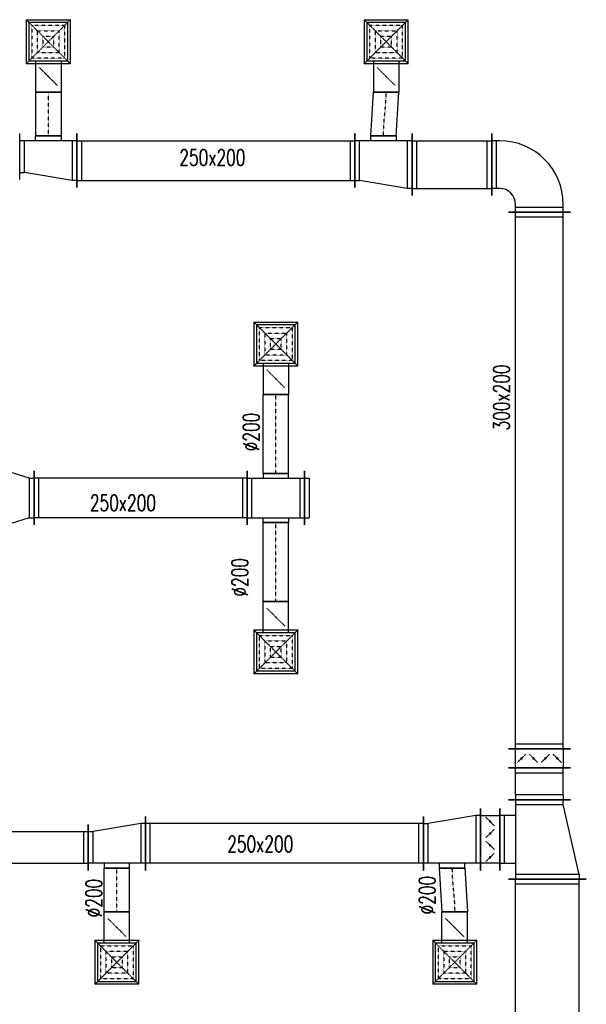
# Model space of a CAD drawing. Extents: x -7228 to 74941, y -112898 to 85621.
# Tile 57 of 256: x 33421 to 33777, y -54464 to -53844. Entities that reach past the tile are written whole.
import ezdxf

# ---------------------------------------------------------------- set-up
doc = ezdxf.new("R2010")
doc.units = 0
doc.linetypes.add('DASHDOT', pattern=[1, 0.5, -0.25, 0, -0.25])
doc.linetypes.add('DASHED', pattern=[0.75, 0.5, -0.25])
doc.layers.get('0').update_dxf_attribs({"color": 101, "linetype": 'CONTINUOUS'})
for name, color, linetype in [('BB-went-opis', 8, 'CONTINUOUS'), ('E35', 6, 'CONTINUOUS'), ('FLUID-N17', 7, 'CONTINUOUS'), ('FLUID-N17-SYM', 7, 'CONTINUOUS'), ('FLUID-W17', 7, 'CONTINUOUS'), ('FLUID-W17-SYM', 7, 'CONTINUOUS')]:
    doc.layers.add(name, color=color, linetype=linetype)
doc.styles.add('tab-bud$0$ROMANS', font='romans', dxfattribs={"width": 0.7})
doc.linetypes.add('ZIGZAG', pattern='A,0.00254,-5.08,[131,ltypeshp.shx,S=5.08,R=0,X=-5.08,Y=0],-10.16,[131,ltypeshp.shx,S=5.08,R=180,X=5.08,Y=0],-5.08', length=20.32254)

# ---------------------------------------------------------------- blocks, each defined once
blk = doc.blocks.new('*U5212')
at = {"color": 4, "linetype": 'Continuous', "ltscale": 2}
for p, q in [((-138.5, 138.5), (138.5, 138.5)), ((-138.5, 138.5), (-138.5, -138.5)), ((138.5, -138.5), (138.5, 138.5)), ((138.5, -138.5), (-138.5, -138.5))]:
    blk.add_line(p, q, dxfattribs=at)
at = {"color": 4, "linetype": 'DASHED', "ltscale": 2}
for p, q in [((-138.5, 138.5), (0, 0)), ((138.5, 138.5), (0, 0)), ((-103.9, 103.9), (103.9, 103.9)), ((-103.9, 103.9), (-103.9, -103.9)), ((-69.2, 69.2), (69.2, 69.2)), ((-69.2, 69.2), (-69.2, -69.2)), ((69.2, -69.2), (69.2, 69.2)), ((103.9, -103.9), (103.9, 103.9)), ((-138.5, -138.5), (0, 0)), ((-34.6, 34.6), (34.6, 34.6)), ((-34.6, 34.6), (-34.6, -34.6)), ((138.5, -138.5), (0, 0)), ((34.6, -34.6), (34.6, 34.6)), ((34.6, -34.6), (-34.6, -34.6)), ((103.9, -103.9), (-103.9, -103.9)), ((69.2, -69.2), (-69.2, -69.2)), ((0, -219), (-56.6, -162.4)), ((0, -219), (56.6, -275.6))]:
    blk.add_line(p, q, dxfattribs=at)
at = {"color": 0, "linetype": 'ByBlock', "lineweight": -2, "ltscale": 2}
for p, q in [((-120, -120), (-120, 120)), ((120, 120), (-120, 120)), ((120, 120), (120, -120)), ((-120, -120), (120, -120)), ((-80, -120), (-80, -318)), ((80, -120), (80, -318))]:
    blk.add_line(p, q, dxfattribs=at)
at = {"color": 5, "linetype": 'Continuous', "lineweight": -2, "ltscale": 2}
blk.add_line((80, -318), (-80, -318), dxfattribs=at)
at = {"color": 4, "linetype": 'Continuous', "ltscale": 2}
blk.add_lwpolyline([(-2.5, -219, 5, 5, 1), (2.5, -219, 5, 5, 1)], format="xyseb", close=True, dxfattribs=at)
blk = doc.blocks.new('*U5213')
at = {"color": 4, "linetype": 'Continuous', "ltscale": 2}
for p, q in [((-138.5, 138.5), (138.5, 138.5)), ((-138.5, 138.5), (-138.5, -138.5)), ((138.5, -138.5), (138.5, 138.5)), ((138.5, -138.5), (-138.5, -138.5))]:
    blk.add_line(p, q, dxfattribs=at)
at = {"color": 4, "linetype": 'DASHED', "ltscale": 2}
for p, q in [((-138.5, 138.5), (0, 0)), ((138.5, 138.5), (0, 0)), ((-103.9, 103.9), (103.9, 103.9)), ((-103.9, 103.9), (-103.9, -103.9)), ((-69.2, 69.2), (69.2, 69.2)), ((-69.2, 69.2), (-69.2, -69.2)), ((69.2, -69.2), (69.2, 69.2)), ((103.9, -103.9), (103.9, 103.9)), ((-138.5, -138.5), (0, 0)), ((-34.6, 34.6), (34.6, 34.6)), ((-34.6, 34.6), (-34.6, -34.6)), ((138.5, -138.5), (0, 0)), ((34.6, -34.6), (34.6, 34.6)), ((34.6, -34.6), (-34.6, -34.6)), ((103.9, -103.9), (-103.9, -103.9)), ((69.2, -69.2), (-69.2, -69.2)), ((0, -219), (-56.6, -162.4)), ((0, -219), (56.6, -275.6))]:
    blk.add_line(p, q, dxfattribs=at)
at = {"color": 0, "linetype": 'ByBlock', "lineweight": -2, "ltscale": 2}
for p, q in [((-120, -120), (-120, 120)), ((120, 120), (-120, 120)), ((120, 120), (120, -120)), ((-120, -120), (120, -120)), ((-80, -120), (-80, -318)), ((80, -120), (80, -318))]:
    blk.add_line(p, q, dxfattribs=at)
at = {"color": 5, "linetype": 'Continuous', "lineweight": -2, "ltscale": 2}
blk.add_line((80, -318), (-80, -318), dxfattribs=at)
at = {"color": 4, "linetype": 'Continuous', "ltscale": 2}
blk.add_lwpolyline([(-2.5, -219, 5, 5, 1), (2.5, -219, 5, 5, 1)], format="xyseb", close=True, dxfattribs=at)
blk = doc.blocks.new('*U5215')
at = {"color": 5, "linetype": 'Continuous', "lineweight": -2, "ltscale": 2}
for p, q in [((-180, -170), (-180, 170)), ((-80, 155), (80, 155)), ((180, 170), (180, -170)), ((80, -155), (-80, -155))]:
    blk.add_line(p, q, dxfattribs=at)
at = {"color": 0, "linetype": 'ByBlock', "lineweight": -2, "ltscale": 2}
for p, q in [((-180, 125), (180, 125)), ((-80, 155), (-80, 125)), ((80, 125), (80, 155)), ((-180, -125), (180, -125)), ((-80, -155), (-80, -125)), ((80, -125), (80, -155))]:
    blk.add_line(p, q, dxfattribs=at)
at = {"color": 4, "linetype": 'Continuous', "ltscale": 2}
for p, q in [((-150, -125), (-150, 125)), ((150, 125), (150, -125))]:
    blk.add_line(p, q, dxfattribs=at)
blk = doc.blocks.new('*U5207')
at = {"color": 5, "linetype": 'Continuous', "lineweight": -2, "ltscale": 2}
for p, q in [((-670.5, -170), (-670.5, 170)), ((670.5, 170), (670.5, -170))]:
    blk.add_line(p, q, dxfattribs=at)
at = {"color": 0, "linetype": 'ByBlock', "lineweight": -2, "ltscale": 2}
for p, q in [((-670.5, 125), (670.5, 125)), ((-670.5, -125), (670.5, -125))]:
    blk.add_line(p, q, dxfattribs=at)
at = {"color": 4, "linetype": 'Continuous', "ltscale": 2}
for p, q in [((-640.5, -125), (-640.5, 125)), ((640.5, 125), (640.5, -125))]:
    blk.add_line(p, q, dxfattribs=at)
blk = doc.blocks.new('*U5202')
at = {"color": 0, "linetype": 'ByBlock', "lineweight": -2, "ltscale": 2}
for p, q in [((-121.5, 125), (121.5, 200)), ((121.5, 200), (151.5, 200)), ((-121.5, 125), (-151.5, 125)), ((-121.5, -125), (-151.5, -125)), ((-121.5, -125), (121.5, -200)), ((121.5, -200), (151.5, -200))]:
    blk.add_line(p, q, dxfattribs=at)
at = {"color": 4, "linetype": 'Continuous', "ltscale": 2}
for p, q in [((121.5, 200), (121.5, -200)), ((-121.5, -125), (-121.5, 125))]:
    blk.add_line(p, q, dxfattribs=at)
at = {"color": 5, "linetype": 'Continuous', "lineweight": -2, "ltscale": 2}
for p, q in [((151.5, 245), (151.5, -245)), ((-151.5, -170), (-151.5, 170))]:
    blk.add_line(p, q, dxfattribs=at)
blk = doc.blocks.new('*U5205')
at = {"color": 5, "linetype": 'Continuous', "lineweight": -2, "ltscale": 2}
for p, q in [((-80, 0), (80, 0)), ((80, -495.9), (-80, -495.9))]:
    blk.add_line(p, q, dxfattribs=at)
at = {"color": 5, "linetype": 'ZIGZAG', "lineweight": -2, "ltscale": 0.4}
for points in [[(80, -495.9), (80, 0)], [(-80, -495.9), (-80, 0)]]:
    blk.add_spline(points, degree=3, dxfattribs=at)
at = {"layer": 'FLUID-N17-SYM', "color": 2, "linetype": 'DASHDOT', "ltscale": 2, "start_tangent": (0, 1), "end_tangent": (0, 1)}
blk.add_spline([(0, -495.9), (0, 0)], degree=3, dxfattribs=at)
blk = doc.blocks.new('*U5206')
at = {"color": 5, "linetype": 'Continuous', "lineweight": -2, "ltscale": 2}
for p, q in [((-80, 0), (80, 0)), ((80, -495.9), (-80, -495.9))]:
    blk.add_line(p, q, dxfattribs=at)
at = {"color": 5, "linetype": 'ZIGZAG', "lineweight": -2, "ltscale": 0.4}
for points in [[(-80, -495.9), (-80, 0)], [(80, -495.9), (80, 0)]]:
    blk.add_spline(points, degree=3, dxfattribs=at)
at = {"layer": 'FLUID-N17-SYM', "color": 2, "linetype": 'DASHDOT', "ltscale": 2, "start_tangent": (0, 1), "end_tangent": (0, 1)}
blk.add_spline([(0, -495.9), (0, 0)], degree=3, dxfattribs=at)
blk = doc.blocks.new('*U5200')
at = {"color": 5, "linetype": 'Continuous', "lineweight": -2, "ltscale": 2}
blk.add_line((0, -170), (0, 170), dxfattribs=at)
at = {"color": 0, "linetype": 'ByBlock', "lineweight": -2, "ltscale": 2}
for p, q in [((0, 125), (30, 125)), ((30, 125), (30, -125)), ((0, -125), (30, -125))]:
    blk.add_line(p, q, dxfattribs=at)
blk = doc.blocks.new('*U5411')
at = {"color": 1, "linetype": 'Continuous', "lineweight": -2, "ltscale": 2}
for p, q in [((-180, -195), (-180, 195)), ((180, 145), (180, -195)), ((80, -180), (-80, -180))]:
    blk.add_line(p, q, dxfattribs=at)
at = {"color": 0, "linetype": 'ByBlock', "lineweight": -2, "ltscale": 2}
for p, q in [((-180, 150), (-150, 150)), ((-150, 150), (150, 100)), ((180, 100), (150, 100)), ((-180, -150), (180, -150)), ((-80, -180), (-80, -150)), ((80, -150), (80, -180))]:
    blk.add_line(p, q, dxfattribs=at)
at = {"color": 4, "linetype": 'Continuous', "ltscale": 2}
for p, q in [((-150, -150), (-150, 150)), ((150, 100), (150, -150))]:
    blk.add_line(p, q, dxfattribs=at)
blk = doc.blocks.new('*U5412')
at = {"color": 1, "linetype": 'Continuous', "lineweight": -2, "ltscale": 2}
for p, q in [((-180, -170), (-180, 170)), ((180, 120), (180, -170)), ((80, -155), (-80, -155))]:
    blk.add_line(p, q, dxfattribs=at)
at = {"color": 0, "linetype": 'ByBlock', "lineweight": -2, "ltscale": 2}
for p, q in [((-180, 125), (-150, 125)), ((-150, 125), (150, 75)), ((180, 75), (150, 75)), ((-180, -125), (180, -125)), ((-80, -155), (-80, -125)), ((80, -125), (80, -155))]:
    blk.add_line(p, q, dxfattribs=at)
at = {"color": 4, "linetype": 'Continuous', "ltscale": 2}
for p, q in [((-150, -125), (-150, 125)), ((150, 75), (150, -125))]:
    blk.add_line(p, q, dxfattribs=at)
blk = doc.blocks.new('*U5419')
at = {"color": 4, "linetype": 'Continuous', "ltscale": 2}
for p, q in [((-138.5, 138.5), (138.5, 138.5)), ((-138.5, 138.5), (-138.5, -138.5)), ((138.5, -138.5), (138.5, 138.5)), ((138.5, -138.5), (-138.5, -138.5))]:
    blk.add_line(p, q, dxfattribs=at)
at = {"color": 4, "linetype": 'DASHED', "ltscale": 2}
for p, q in [((-138.5, 138.5), (0, 0)), ((138.5, 138.5), (0, 0)), ((-103.9, 103.9), (103.9, 103.9)), ((-103.9, 103.9), (-103.9, -103.9)), ((-69.2, 69.2), (69.2, 69.2)), ((-69.2, 69.2), (-69.2, -69.2)), ((69.2, -69.2), (69.2, 69.2)), ((103.9, -103.9), (103.9, 103.9)), ((-138.5, -138.5), (0, 0)), ((-34.6, 34.6), (34.6, 34.6)), ((-34.6, 34.6), (-34.6, -34.6)), ((138.5, -138.5), (0, 0)), ((34.6, -34.6), (34.6, 34.6)), ((34.6, -34.6), (-34.6, -34.6)), ((103.9, -103.9), (-103.9, -103.9)), ((69.2, -69.2), (-69.2, -69.2)), ((0, -219), (-56.6, -162.4)), ((0, -219), (56.6, -275.6))]:
    blk.add_line(p, q, dxfattribs=at)
at = {"color": 0, "linetype": 'ByBlock', "lineweight": -2, "ltscale": 2}
for p, q in [((-120, -120), (-120, 120)), ((120, 120), (-120, 120)), ((120, 120), (120, -120)), ((-120, -120), (120, -120)), ((-80, -120), (-80, -318)), ((80, -120), (80, -318))]:
    blk.add_line(p, q, dxfattribs=at)
at = {"color": 1, "linetype": 'Continuous', "lineweight": -2, "ltscale": 2}
blk.add_line((80, -318), (-80, -318), dxfattribs=at)
at = {"color": 4, "linetype": 'Continuous', "ltscale": 2}
blk.add_lwpolyline([(-2.5, -219, 5, 5, 1), (2.5, -219, 5, 5, 1)], format="xyseb", close=True, dxfattribs=at)
blk = doc.blocks.new('*U5423')
at = {"color": 1, "linetype": 'Continuous', "lineweight": -2, "ltscale": 2}
for p, q in [((-80, 275.1), (80, 275.1)), ((80, 0), (-80, 0))]:
    blk.add_line(p, q, dxfattribs=at)
at = {"color": 1, "linetype": 'ZIGZAG', "lineweight": -2, "ltscale": 0.4}
for points in [[(-80, 275.1), (-80, 0)], [(80, 275.1), (80, 0)]]:
    blk.add_spline(points, degree=3, dxfattribs=at)
at = {"layer": 'FLUID-W17-SYM', "color": 2, "linetype": 'DASHDOT', "ltscale": 2, "start_tangent": (0, -1), "end_tangent": (0, -1)}
blk.add_spline([(0, 275.1), (0, 0)], degree=3, dxfattribs=at)
blk = doc.blocks.new('*U5410')
at = {"color": 1, "linetype": 'Continuous', "lineweight": -2, "ltscale": 2}
for p, q in [((-874, -170), (-874, 170)), ((874, 170), (874, -170))]:
    blk.add_line(p, q, dxfattribs=at)
at = {"color": 0, "linetype": 'ByBlock', "lineweight": -2, "ltscale": 2}
for p, q in [((-874, 125), (874, 125)), ((-874, -125), (874, -125))]:
    blk.add_line(p, q, dxfattribs=at)
at = {"color": 4, "linetype": 'Continuous', "ltscale": 2}
for p, q in [((-844, -125), (-844, 125)), ((844, 125), (844, -125))]:
    blk.add_line(p, q, dxfattribs=at)
blk = doc.blocks.new('*U5409')
at = {"color": 1, "linetype": 'Continuous', "lineweight": -2, "ltscale": 2}
for p, q in [((-80, 0), (80, 0)), ((63, -275.4), (-97, -275.4))]:
    blk.add_line(p, q, dxfattribs=at)
at = {"color": 1, "linetype": 'ZIGZAG', "lineweight": -2, "ltscale": 0.4}
for points in [[(63, -275.4), (80, 0)], [(-97, -275.4), (-80, 0)]]:
    blk.add_spline(points, degree=3, dxfattribs=at)
at = {"layer": 'FLUID-W17-SYM', "color": 2, "linetype": 'DASHDOT', "ltscale": 2, "start_tangent": (0, 1), "end_tangent": (0, 1)}
blk.add_spline([(-17, -275.4), (0, 0)], degree=3, dxfattribs=at)
blk = doc.blocks.new('*U5424')
at = {"color": 4, "linetype": 'Continuous', "ltscale": 2}
for p, q in [((-138.5, 138.5), (138.5, 138.5)), ((-138.5, 138.5), (-138.5, -138.5)), ((138.5, -138.5), (138.5, 138.5)), ((138.5, -138.5), (-138.5, -138.5))]:
    blk.add_line(p, q, dxfattribs=at)
at = {"color": 4, "linetype": 'DASHED', "ltscale": 2}
for p, q in [((-138.5, 138.5), (0, 0)), ((138.5, 138.5), (0, 0)), ((-103.9, 103.9), (103.9, 103.9)), ((-103.9, 103.9), (-103.9, -103.9)), ((-69.2, 69.2), (69.2, 69.2)), ((-69.2, 69.2), (-69.2, -69.2)), ((69.2, -69.2), (69.2, 69.2)), ((103.9, -103.9), (103.9, 103.9)), ((-138.5, -138.5), (0, 0)), ((-34.6, 34.6), (34.6, 34.6)), ((-34.6, 34.6), (-34.6, -34.6)), ((138.5, -138.5), (0, 0)), ((34.6, -34.6), (34.6, 34.6)), ((34.6, -34.6), (-34.6, -34.6)), ((103.9, -103.9), (-103.9, -103.9)), ((69.2, -69.2), (-69.2, -69.2)), ((0, -219), (-56.6, -162.4)), ((0, -219), (56.6, -275.6))]:
    blk.add_line(p, q, dxfattribs=at)
at = {"color": 0, "linetype": 'ByBlock', "lineweight": -2, "ltscale": 2}
for p, q in [((-120, -120), (-120, 120)), ((120, 120), (-120, 120)), ((120, 120), (120, -120)), ((-120, -120), (120, -120)), ((-80, -120), (-80, -318)), ((80, -120), (80, -318))]:
    blk.add_line(p, q, dxfattribs=at)
at = {"color": 1, "linetype": 'Continuous', "lineweight": -2, "ltscale": 2}
blk.add_line((80, -318), (-80, -318), dxfattribs=at)
at = {"color": 4, "linetype": 'Continuous', "ltscale": 2}
blk.add_lwpolyline([(-2.5, -219, 5, 5, 1), (2.5, -219, 5, 5, 1)], format="xyseb", close=True, dxfattribs=at)
blk = doc.blocks.new('*U5425')
at = {"color": 1, "linetype": 'Continuous', "lineweight": -2, "ltscale": 2}
for p, q in [((180, 195), (180, -195)), ((-180, -195), (-180, 145)), ((80, -180), (-80, -180))]:
    blk.add_line(p, q, dxfattribs=at)
at = {"color": 0, "linetype": 'ByBlock', "lineweight": -2, "ltscale": 2}
for p, q in [((150, 150), (-150, 100)), ((180, 150), (150, 150)), ((-180, 100), (-150, 100)), ((180, -150), (-180, -150)), ((-80, -150), (-80, -180)), ((80, -180), (80, -150))]:
    blk.add_line(p, q, dxfattribs=at)
at = {"color": 4, "linetype": 'Continuous', "ltscale": 2}
for p, q in [((150, 150), (150, -150)), ((-150, -150), (-150, 100))]:
    blk.add_line(p, q, dxfattribs=at)
blk = doc.blocks.new('*U5426')
at = {"color": 0, "linetype": 'ByBlock', "lineweight": -2, "ltscale": 2}
for p, q in [((150, 125), (-150, 75)), ((180, 125), (150, 125)), ((-180, 75), (-150, 75)), ((180, -125), (-180, -125)), ((-80, -125), (-80, -155)), ((80, -155), (80, -125))]:
    blk.add_line(p, q, dxfattribs=at)
at = {"color": 4, "linetype": 'Continuous', "ltscale": 2}
for p, q in [((150, 125), (150, -125)), ((-150, -125), (-150, 75))]:
    blk.add_line(p, q, dxfattribs=at)
at = {"color": 1, "linetype": 'Continuous', "lineweight": -2, "ltscale": 2}
for p, q in [((180, 170), (180, -170)), ((-180, -170), (-180, 120)), ((80, -155), (-80, -155))]:
    blk.add_line(p, q, dxfattribs=at)
blk = doc.blocks.new('*U5433')
at = {"color": 4, "linetype": 'Continuous', "ltscale": 2}
for p, q in [((-138.5, 138.5), (138.5, 138.5)), ((-138.5, 138.5), (-138.5, -138.5)), ((138.5, -138.5), (138.5, 138.5)), ((138.5, -138.5), (-138.5, -138.5))]:
    blk.add_line(p, q, dxfattribs=at)
at = {"color": 4, "linetype": 'DASHED', "ltscale": 2}
for p, q in [((-138.5, 138.5), (0, 0)), ((138.5, 138.5), (0, 0)), ((-103.9, 103.9), (103.9, 103.9)), ((-103.9, 103.9), (-103.9, -103.9)), ((-69.2, 69.2), (69.2, 69.2)), ((-69.2, 69.2), (-69.2, -69.2)), ((69.2, -69.2), (69.2, 69.2)), ((103.9, -103.9), (103.9, 103.9)), ((-138.5, -138.5), (0, 0)), ((-34.6, 34.6), (34.6, 34.6)), ((-34.6, 34.6), (-34.6, -34.6)), ((138.5, -138.5), (0, 0)), ((34.6, -34.6), (34.6, 34.6)), ((34.6, -34.6), (-34.6, -34.6)), ((103.9, -103.9), (-103.9, -103.9)), ((69.2, -69.2), (-69.2, -69.2)), ((0, -219), (-56.6, -162.4)), ((0, -219), (56.6, -275.6))]:
    blk.add_line(p, q, dxfattribs=at)
at = {"color": 0, "linetype": 'ByBlock', "lineweight": -2, "ltscale": 2}
for p, q in [((-120, -120), (-120, 120)), ((120, 120), (-120, 120)), ((120, 120), (120, -120)), ((-120, -120), (120, -120)), ((-80, -120), (-80, -318)), ((80, -120), (80, -318))]:
    blk.add_line(p, q, dxfattribs=at)
at = {"color": 1, "linetype": 'Continuous', "lineweight": -2, "ltscale": 2}
blk.add_line((80, -318), (-80, -318), dxfattribs=at)
at = {"color": 4, "linetype": 'Continuous', "ltscale": 2}
blk.add_lwpolyline([(-2.5, -219, 5, 5, 1), (2.5, -219, 5, 5, 1)], format="xyseb", close=True, dxfattribs=at)
blk = doc.blocks.new('*U5434')
at = {"color": 1, "linetype": 'Continuous', "lineweight": -2, "ltscale": 2}
for p, q in [((-820, -145), (-820, 145)), ((820, 145), (820, -145))]:
    blk.add_line(p, q, dxfattribs=at)
at = {"color": 0, "linetype": 'ByBlock', "lineweight": -2, "ltscale": 2}
for p, q in [((-820, 100), (820, 100)), ((-820, -100), (820, -100))]:
    blk.add_line(p, q, dxfattribs=at)
at = {"color": 4, "linetype": 'Continuous', "ltscale": 2}
for p, q in [((-790, -100), (-790, 100)), ((790, 100), (790, -100))]:
    blk.add_line(p, q, dxfattribs=at)
blk = doc.blocks.new('*U5437')
at = {"color": 1, "linetype": 'Continuous', "lineweight": -2, "ltscale": 2}
for p, q in [((-80, 275.1), (80, 275.1)), ((80, 0), (-80, 0))]:
    blk.add_line(p, q, dxfattribs=at)
at = {"color": 1, "linetype": 'ZIGZAG', "lineweight": -2, "ltscale": 0.4}
for points in [[(-80, 275.1), (-80, 0)], [(80, 275.1), (80, 0)]]:
    blk.add_spline(points, degree=3, dxfattribs=at)
at = {"layer": 'FLUID-W17-SYM', "color": 2, "linetype": 'DASHDOT', "ltscale": 2, "start_tangent": (0, -1), "end_tangent": (0, -1)}
blk.add_spline([(0, 275.1), (0, 0)], degree=3, dxfattribs=at)
blk = doc.blocks.new('*U5438')
at = {"color": 1, "linetype": 'Continuous', "lineweight": -2, "ltscale": 2}
for p, q in [((-874, -170), (-874, 170)), ((874, 170), (874, -170))]:
    blk.add_line(p, q, dxfattribs=at)
at = {"color": 0, "linetype": 'ByBlock', "lineweight": -2, "ltscale": 2}
for p, q in [((-874, 125), (874, 125)), ((-874, -125), (874, -125))]:
    blk.add_line(p, q, dxfattribs=at)
at = {"color": 4, "linetype": 'Continuous', "ltscale": 2}
for p, q in [((-844, -125), (-844, 125)), ((844, 125), (844, -125))]:
    blk.add_line(p, q, dxfattribs=at)
blk = doc.blocks.new('*U5439')
at = {"color": 1, "linetype": 'Continuous', "lineweight": -2, "ltscale": 2}
for p, q in [((-60, -195), (-60, 195)), ((60, 195), (60, -195))]:
    blk.add_line(p, q, dxfattribs=at)
at = {"color": 0, "linetype": 'ByBlock', "lineweight": -2, "ltscale": 2}
for p, q in [((-60, 150), (60, 150)), ((60, -150), (-60, -150))]:
    blk.add_line(p, q, dxfattribs=at)
at = {"color": 4, "linetype": 'DASHED', "ltscale": 2}
for p, q in [((0, 112.5), (-26.5, 139)), ((0, 112.5), (26.5, 86)), ((0, 37.5), (26.5, 64)), ((0, 37.5), (-26.5, 11)), ((0, -37.5), (-26.5, -11)), ((0, -37.5), (26.5, -64)), ((0, -112.5), (-26.5, -139)), ((0, -112.5), (26.5, -86))]:
    blk.add_line(p, q, dxfattribs=at)
at = {"color": 4, "linetype": 'Continuous', "ltscale": 2}
for points in [[(-4, 112.5, 8, 8, 1), (4, 112.5, 8, 8, 1)], [(-4, 37.5, 8, 8, 1), (4, 37.5, 8, 8, 1)], [(-4, -37.5, 8, 8, 1), (4, -37.5, 8, 8, 1)], [(-4, -112.5, 8, 8, 1), (4, -112.5, 8, 8, 1)]]:
    blk.add_lwpolyline(points, format="xyseb", close=True, dxfattribs=at)
blk = doc.blocks.new('*U5440')
at = {"color": 1, "linetype": 'Continuous', "lineweight": -2, "ltscale": 2}
for p, q in [((-80, 0), (80, 0)), ((97, -275.4), (-63, -275.4))]:
    blk.add_line(p, q, dxfattribs=at)
at = {"color": 1, "linetype": 'ZIGZAG', "lineweight": -2, "ltscale": 0.4}
for points in [[(-63, -275.4), (-80, 0)], [(97, -275.4), (80, 0)]]:
    blk.add_spline(points, degree=3, dxfattribs=at)
at = {"layer": 'FLUID-W17-SYM', "color": 2, "linetype": 'DASHDOT', "ltscale": 2, "start_tangent": (0, 1), "end_tangent": (0, 1)}
blk.add_spline([(17, -275.4), (0, 0)], degree=3, dxfattribs=at)
blk = doc.blocks.new('*U5441')
at = {"color": 4, "linetype": 'Continuous', "ltscale": 2}
for p, q in [((-138.5, 138.5), (138.5, 138.5)), ((-138.5, 138.5), (-138.5, -138.5)), ((138.5, -138.5), (138.5, 138.5)), ((138.5, -138.5), (-138.5, -138.5))]:
    blk.add_line(p, q, dxfattribs=at)
at = {"color": 4, "linetype": 'DASHED', "ltscale": 2}
for p, q in [((-138.5, 138.5), (0, 0)), ((138.5, 138.5), (0, 0)), ((-103.9, 103.9), (103.9, 103.9)), ((-103.9, 103.9), (-103.9, -103.9)), ((-69.2, 69.2), (69.2, 69.2)), ((-69.2, 69.2), (-69.2, -69.2)), ((69.2, -69.2), (69.2, 69.2)), ((103.9, -103.9), (103.9, 103.9)), ((-138.5, -138.5), (0, 0)), ((-34.6, 34.6), (34.6, 34.6)), ((-34.6, 34.6), (-34.6, -34.6)), ((138.5, -138.5), (0, 0)), ((34.6, -34.6), (34.6, 34.6)), ((34.6, -34.6), (-34.6, -34.6)), ((103.9, -103.9), (-103.9, -103.9)), ((69.2, -69.2), (-69.2, -69.2)), ((0, -219), (-56.6, -162.4)), ((0, -219), (56.6, -275.6))]:
    blk.add_line(p, q, dxfattribs=at)
at = {"color": 0, "linetype": 'ByBlock', "lineweight": -2, "ltscale": 2}
for p, q in [((-120, -120), (-120, 120)), ((120, 120), (-120, 120)), ((120, 120), (120, -120)), ((-120, -120), (120, -120)), ((-80, -120), (-80, -318)), ((80, -120), (80, -318))]:
    blk.add_line(p, q, dxfattribs=at)
at = {"color": 1, "linetype": 'Continuous', "lineweight": -2, "ltscale": 2}
blk.add_line((80, -318), (-80, -318), dxfattribs=at)
at = {"color": 4, "linetype": 'Continuous', "ltscale": 2}
blk.add_lwpolyline([(-2.5, -219, 5, 5, 1), (2.5, -219, 5, 5, 1)], format="xyseb", close=True, dxfattribs=at)
blk = doc.blocks.new('*U5442')
at = {"color": 1, "linetype": 'Continuous', "lineweight": -2, "ltscale": 2}
for p, q in [((-1289.5, -245), (-1289.5, 245)), ((1289.5, 245), (1289.5, -245))]:
    blk.add_line(p, q, dxfattribs=at)
at = {"color": 0, "linetype": 'ByBlock', "lineweight": -2, "ltscale": 2}
for p, q in [((-1289.5, 200), (1289.5, 200)), ((-1289.5, -200), (1289.5, -200))]:
    blk.add_line(p, q, dxfattribs=at)
at = {"color": 4, "linetype": 'Continuous', "ltscale": 2}
for p, q in [((-1259.5, -200), (-1259.5, 200)), ((1259.5, 200), (1259.5, -200))]:
    blk.add_line(p, q, dxfattribs=at)
blk = doc.blocks.new('*U5443')
at = {"color": 0, "linetype": 'ByBlock', "lineweight": -2, "ltscale": 2}
for p, q in [((220, 200), (-220, 100)), ((220, 200), (250, 200)), ((-220, 100), (-250, 100)), ((-250, -200), (250, -200)), ((-150, -200), (-150, -300)), ((150, -300), (150, -200))]:
    blk.add_line(p, q, dxfattribs=at)
at = {"color": 4, "linetype": 'Continuous', "ltscale": 2}
for p, q in [((220, 200), (220, -200)), ((-220, -200), (-220, 100)), ((150, -270), (-150, -270))]:
    blk.add_line(p, q, dxfattribs=at)
at = {"color": 1, "linetype": 'Continuous', "lineweight": -2, "ltscale": 2}
for p, q in [((250, 245), (250, -245)), ((-250, -245), (-250, 145)), ((195, -300), (-195, -300))]:
    blk.add_line(p, q, dxfattribs=at)
blk = doc.blocks.new('*U5444')
at = {"color": 1, "linetype": 'Continuous', "lineweight": -2, "ltscale": 2}
for p, q in [((-100, -195), (-100, 195)), ((100, 195), (100, -195))]:
    blk.add_line(p, q, dxfattribs=at)
at = {"color": 0, "linetype": 'ByBlock', "lineweight": -2, "ltscale": 2}
for p, q in [((-70, 150), (-100, 150)), ((-70, 150), (70, 150)), ((70, 150), (100, 150)), ((-70, -150), (-100, -150)), ((-70, -150), (70, -150)), ((70, -150), (100, -150))]:
    blk.add_line(p, q, dxfattribs=at)
at = {"color": 4, "linetype": 'Continuous', "ltscale": 2}
for p, q in [((-70, -150), (-70, 150)), ((70, 150), (70, -150))]:
    blk.add_line(p, q, dxfattribs=at)
blk = doc.blocks.new('*U5445')
at = {"color": 1, "linetype": 'Continuous', "lineweight": -2, "ltscale": 2}
for p, q in [((-60, -195), (-60, 195)), ((60, 195), (60, -195))]:
    blk.add_line(p, q, dxfattribs=at)
at = {"color": 0, "linetype": 'ByBlock', "lineweight": -2, "ltscale": 2}
for p, q in [((-60, 150), (60, 150)), ((60, -150), (-60, -150))]:
    blk.add_line(p, q, dxfattribs=at)
at = {"color": 4, "linetype": 'DASHED', "ltscale": 2}
for p, q in [((0, 112.5), (-26.5, 139)), ((0, 112.5), (26.5, 86)), ((0, 37.5), (26.5, 64)), ((0, 37.5), (-26.5, 11)), ((0, -37.5), (-26.5, -11)), ((0, -37.5), (26.5, -64)), ((0, -112.5), (-26.5, -139)), ((0, -112.5), (26.5, -86))]:
    blk.add_line(p, q, dxfattribs=at)
at = {"color": 4, "linetype": 'Continuous', "ltscale": 2}
for points in [[(-4, 112.5, 8, 8, 1), (4, 112.5, 8, 8, 1)], [(-4, 37.5, 8, 8, 1), (4, 37.5, 8, 8, 1)], [(-4, -37.5, 8, 8, 1), (4, -37.5, 8, 8, 1)], [(-4, -112.5, 8, 8, 1), (4, -112.5, 8, 8, 1)]]:
    blk.add_lwpolyline(points, format="xyseb", close=True, dxfattribs=at)
blk = doc.blocks.new('*U5446')
at = {"color": 1, "linetype": 'Continuous', "lineweight": -2, "ltscale": 2}
for p, q in [((-1689, -195), (-1689, 195)), ((1689, 195), (1689, -195))]:
    blk.add_line(p, q, dxfattribs=at)
at = {"color": 0, "linetype": 'ByBlock', "lineweight": -2, "ltscale": 2}
for p, q in [((-1689, 150), (1689, 150)), ((-1689, -150), (1689, -150))]:
    blk.add_line(p, q, dxfattribs=at)
at = {"color": 4, "linetype": 'Continuous', "ltscale": 2}
for p, q in [((-1659, -150), (-1659, 150)), ((1659, 150), (1659, -150))]:
    blk.add_line(p, q, dxfattribs=at)
blk = doc.blocks.new('*U5447')
at = {"color": 1, "linetype": 'Continuous', "lineweight": -2, "ltscale": 2}
for p, q in [((-250, -145), (-250, 245)), ((245, -250), (-145, -250))]:
    blk.add_line(p, q, dxfattribs=at)
at = {"color": 0, "linetype": 'ByBlock', "lineweight": -2, "ltscale": 2}
for p, q in [((-200, 200), (-250, 200)), ((-200, -100), (-250, -100)), ((-100, -250), (-100, -200)), ((200, -250), (200, -200))]:
    blk.add_line(p, q, dxfattribs=at)
at = {"color": 4, "linetype": 'Continuous', "ltscale": 2}
for p, q in [((-220, -100), (-220, 200)), ((200, -220), (-100, -220))]:
    blk.add_line(p, q, dxfattribs=at)
at = {"color": 0, "linetype": 'ByBlock', "lineweight": -2, "ltscale": 2}
for radius in [400, 100]:
    blk.add_arc((-200, -200), radius, 0, 90, dxfattribs=at)
blk = doc.blocks.new('*U5448')
at = {"color": 1, "linetype": 'Continuous', "lineweight": -2, "ltscale": 2}
for p, q in [((-250.5, -195), (-250.5, 195)), ((250.5, 195), (250.5, -195))]:
    blk.add_line(p, q, dxfattribs=at)
at = {"color": 0, "linetype": 'ByBlock', "lineweight": -2, "ltscale": 2}
for p, q in [((-250.5, 150), (250.5, 150)), ((-250.5, -150), (250.5, -150))]:
    blk.add_line(p, q, dxfattribs=at)
at = {"color": 4, "linetype": 'Continuous', "ltscale": 2}
for p, q in [((-220.5, -150), (-220.5, 150)), ((220.5, 150), (220.5, -150))]:
    blk.add_line(p, q, dxfattribs=at)
blk = doc.blocks.new('A$C44034F9E')
at = {"layer": 'FLUID-N17', "color": 5, "linetype": 'Continuous', "xscale": 0.09999999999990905, "zscale": 0.1}
for name, p, yscale in [('*U5212', (1228.4, -2679.85), 0.1000000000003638), ('*U5206', (1228.4, -2711.65), 0.1000000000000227), ('*U5215', (1228.4, -2776.74), 0.1000000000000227), ('*U5200', (1246.4, -2776.74), 0.1000000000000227), ('*U5205', (1228.4, -2792.24), 0.1000000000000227)]:
    blk.add_blockref(name, p, dxfattribs=dict(at, yscale=yscale))
at = {"layer": 'FLUID-N17', "color": 5, "linetype": 'Continuous', "xscale": 0.09999999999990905, "zscale": 0.1, "rotation": 180}
for name, p, yscale in [('*U5202', (1061.15, -2776.74), 0.1000000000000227), ('*U5207', (1143.35, -2776.74), 0.1000000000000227), ('*U5213', (1228.4, -2873.64), 0.1000000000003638)]:
    blk.add_blockref(name, p, dxfattribs=dict(at, yscale=yscale))
at = {"layer": 'FLUID-W17', "color": 1, "linetype": 'Continuous'}
for name, p, xscale, yscale, zscale in [('*U5419', (1085.28, -2489.53), 0.1000000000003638, 0.1000000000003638, 0.1), ('*U5424', (1297.8, -2489.53), 0.1000000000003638, 0.1000000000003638, 0.1), ('*U5423', (1085.28, -2548.83), 0.09999999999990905, 0.1000000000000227, 0.1), ('*U5409', (1297.8, -2521.33), 0.09999999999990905, 0.1000000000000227, 0.1), ('*U5410', (1190.7, -2564.37), 0.09999999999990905, 0.1000000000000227, 0.1), ('*U5425', (1339.22, -2991.67, -3630), 0.1000000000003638, 0.1000000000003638, 0.09999999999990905), ('*U5439', (1363.22, -2991.67), 0.09999999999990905, 0.1000000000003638, 0.1), ('*U5426', (1128.4, -2994.2), 0.1000000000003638, 0.1000000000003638, 0.1), ('*U5434', (1028.4, -2996.7), 0.09999999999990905, 0.1000000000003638, 0.1)]:
    blk.add_blockref(name, p, dxfattribs=dict(at, xscale=xscale, yscale=yscale, zscale=zscale))
for name, p, xscale, yscale, zscale, rotation in [('*U5412', (1085.28, -2564.33), 0.1000000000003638, 0.1000000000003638, 0.1, 180), ('*U5411', (1296.1, -2566.87, -3630), 0.1000000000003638, 0.1000000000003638, 0.09999999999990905, 180), ('*U5448', (1339.17, -2566.87), 0.1, 0.1, 0.1, 359.9999999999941), ('*U5447', (1389.22, -2571.87), 0.1, 0.09999999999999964, 0.09999999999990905, 359.9999999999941), ('*U5446', (1394.22, -2765.77), 0.1, 0.1, 0.1, 90), ('*U5445', (1394.22, -2940.67), 0.1, 0.1, 0.1, 90), ('*U5444', (1394.22, -2956.67), 0.1, 0.1, 0.1, 90), ('*U5443', (1399.22, -2991.67), 0.1000000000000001, 0.1000000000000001, 0.09999999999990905, 270.0000000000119), ('*U5438', (1233.82, -2994.17), 0.09999999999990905, 0.1000000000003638, 0.1, 180), ('*U5437', (1128.4, -3009.7), 0.09999999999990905, 0.1000000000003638, 0.1, 180), ('*U5440', (1340.92, -3037.21), 0.09999999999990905, 0.1000000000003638, 0.1, 180), ('*U5442', (1399.22, -3145.62), 0.1, 0.1, 0.1, 89.99999999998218), ('*U5433', (1128.4, -3069.01), 0.1000000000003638, 0.1000000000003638, 0.1, 180), ('*U5441', (1340.92, -3069.01), 0.1000000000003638, 0.1000000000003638, 0.1, 180)]:
    blk.add_blockref(name, p, dxfattribs=dict(at, xscale=xscale, yscale=yscale, zscale=zscale, rotation=rotation))
at = {"layer": 'BB-went-opis', "style": 'tab-bud$0$ROMANS', "width": 0.7}
for p in [(1167.72, -2567.48, 0), (1111.46, -2784.9, 0), (1197.85, -2999.61, 0)]:
    blk.add_text('250x200', height=10.109, dxfattribs=at).set_placement(p)
for s, p in [('300x200', (1375.45, -2734.26, 0)), ('%%c200', (1217.95, -2747.35, 0)), ('%%c200', (1210.86, -2838.84, 0)), ('%%c200', (1118.95, -3040.73, 0)), ('%%c200', (1328.68, -3038.86, 0))]:
    blk.add_text(s, height=10.109, rotation=90, dxfattribs=at).set_placement(p)

msp = doc.modelspace()

# ---------------------------------------------------------------- block references
at = {"layer": 'E35'}
msp.add_blockref('A$C44034F9E', (32353.436, -51368.711), dxfattribs=at)

doc.saveas('drawing.dxf')
